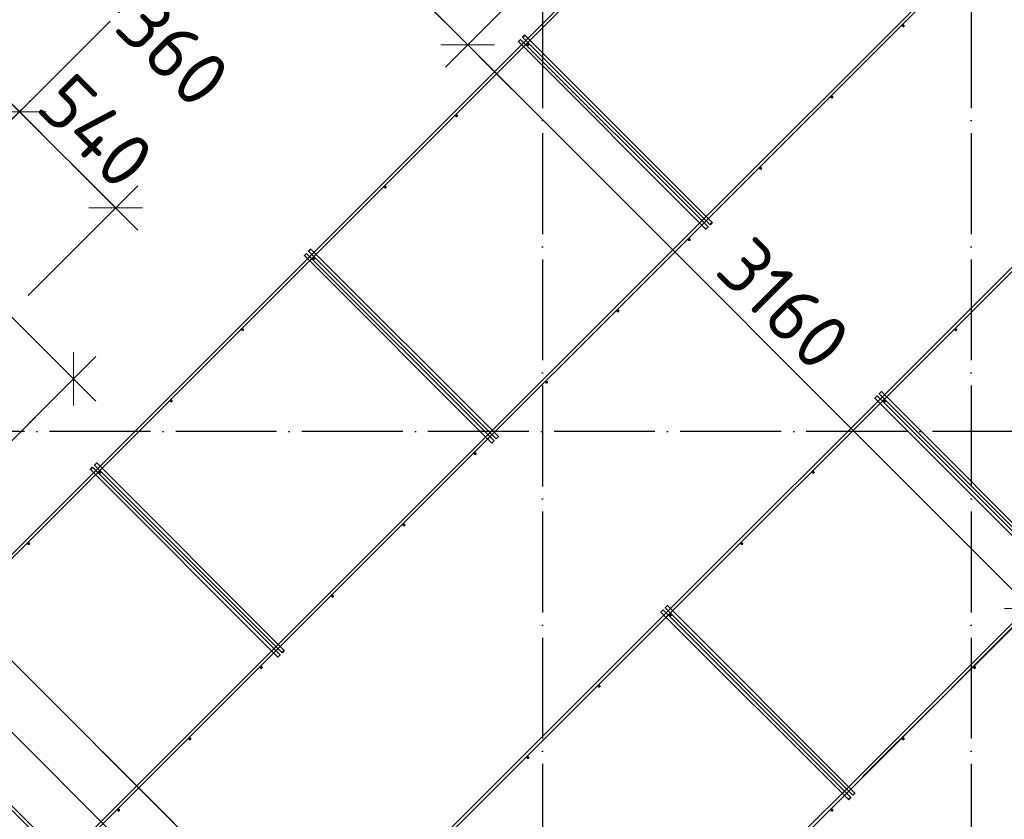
# Model space of a CAD drawing. Header units: millimetres. Extents: x -3483 to 105345, y -283423 to 72284.
# Tile 98 of 165: x 84627 to 88532, y 6862 to 10033. Entities that reach past the tile are written whole.
import ezdxf

# ---------------------------------------------------------------- set-up
doc = ezdxf.new("R2010")
doc.units = ezdxf.units.MM
doc.header["$PDMODE"] = 65
doc.linetypes.add('______11', pattern=[500, 400, -50, 0, -50])
doc.linetypes.add('______5', pattern=[1100, 800, -100, 100, -100])
doc.layers.add('Арм.стержн. Фиксатор', color=7, linetype='Continuous', lineweight=35, true_color=0x501e0f)
doc.layers.add('Осевая линия_ общее', color=7, linetype='______5', lineweight=13, true_color=0xa0a0a0)
doc.layers.add('Размерная линия_ общее', color=7, linetype='Continuous', lineweight=13)
doc.layers.add('Стена_ общее', color=7, linetype='Continuous', lineweight=35)
doc.styles.add('ISOCPEUR', font='ISOCPEUR')
doc.dimstyles.new('DIMSTYLE_4', dxfattribs={"dimtxt": 220, "dimasz": 250, "dimexe": 0, "dimexo": 0, "dimgap": 110, "dimtad": 2, "dimdec": 0, "dimrnd": 5, "dimzin": 12, "dimdsep": 46, "dimtxsty": 'ISOCPEUR', "dimblk1": 'ALL_ML_STRICH', "dimblk2": 'ALL_ML_STRICH', "dimsah": 1, "dimcen": 0, "dimclrd": 7, "dimclre": 256, "dimclrt": 7, "dimadec": 0, "dimazin": 0, "dimtfac": 1, "dimtdec": 0, "dimtix": 1, "dimtmove": 2, "dimatfit": 3, "dimfxl": 0, "dimtzin": 0, "dimlwd": 0, "dimlwe": -3, "dimarcsym": 0})
doc.dimstyles.new('DIMSTYLE_5', dxfattribs={"dimtxt": 220, "dimasz": 250, "dimexe": 0, "dimexo": 0, "dimgap": 110, "dimtad": 2, "dimdec": 0, "dimrnd": 5, "dimzin": 12, "dimdsep": 46, "dimtxsty": 'ISOCPEUR', "dimblk1": 'ALL_ML_STRICH', "dimblk2": 'ALL_ML_STRICH', "dimsah": 1, "dimcen": 0, "dimclrd": 7, "dimclre": 256, "dimclrt": 7, "dimadec": 0, "dimazin": 0, "dimtfac": 1, "dimtdec": 0, "dimtix": 1, "dimtmove": 2, "dimatfit": 3, "dimfxl": 0, "dimtvp": 1.2, "dimtzin": 0, "dimlwd": 0, "dimlwe": -3, "dimarcsym": 0})

# ---------------------------------------------------------------- blocks, each defined once
blk = doc.blocks.new('СЛОЖНЫЙ_ОБЪЕКТ_9')
at = {"layer": 'Осевая линия_ общее', "color": 253, "linetype": '______11', "lineweight": -3, "true_color": 0xa0a0a0, "transparency": 33554687}
for p, q in [((84349.3, 9391.4), (97713.7, 22755.7)), ((87969.7, 7029.7), (100704.7, 19764.7)), ((89836.5, 2249.7), (82291.7, 9794.5))]:
    blk.add_line(p, q, dxfattribs=at)
blk = doc.blocks.new('ALL_ML_STRICH')
at = {"color": 0, "linetype": 'ByBlock', "lineweight": -2}
for p, q in [((0, -0.5), (0, 0.5)), ((-0.3, -0.3), (0.3, 0.3)), ((-1, 0), (0.5, 0))]:
    blk.add_line(p, q, dxfattribs=at)
blk = doc.blocks.new('*D673')
at = {"layer": 'DEFPOINTS', "color": 7, "linetype": 'Continuous', "lineweight": 13, "transparency": 33554687}
for p in [(84371.6, 9922.8), (84585.1, 9627.1), (83317, 8868.2)]:
    blk.add_point(p, dxfattribs=at)
at = {"layer": 'Размерная линия_ общее', "color": 253, "linetype": 'Continuous', "lineweight": -2, "true_color": 0xa0a0a0, "transparency": 33554687}
for p, q in [((83387.7, 8938.9), (84371.6, 9922.8)), ((84626.2, 9668.3), (84626.2, 9668.3))]:
    blk.add_line(p, q, dxfattribs=at)
at = {"layer": 'Размерная линия_ общее', "color": 7, "linetype": 'Continuous', "lineweight": -2, "transparency": 33554687}
blk.add_line((84371.6, 9922.8), (84626.2, 9668.3), dxfattribs=at)
at = {"layer": 'Размерная линия_ общее', "color": 7, "linetype": 'Continuous', "lineweight": 13, "transparency": 33554687, "xscale": 250, "yscale": 250, "zscale": 250}
for p, rotation in [((84371.6, 9922.8), 135.0000000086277), ((84626.2, 9668.3), 315.0000000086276)]:
    blk.add_blockref('ALL_ML_STRICH', p, dxfattribs=dict(at, rotation=rotation))
at = {"layer": 'Размерная линия_ общее', "color": 7, "linetype": 'Continuous', "lineweight": 13, "transparency": 33554687, "insert": (85235.9, 9909.3), "char_height": 220, "width": 660, "attachment_point": 5, "rotation": 315, "style": 'ISOCPEUR'}
blk.add_mtext('\\A1;{360}', dxfattribs=at)
blk = doc.blocks.new('*D674')
at = {"layer": 'DEFPOINTS', "color": 7, "linetype": 'Continuous', "lineweight": 13, "transparency": 33554687}
for p in [(84626.2, 9668.3), (84585.1, 9627.1), (84589.8, 8868.2)]:
    blk.add_point(p, dxfattribs=at)
at = {"layer": 'Размерная линия_ общее', "color": 253, "linetype": 'Continuous', "lineweight": -2, "true_color": 0xa0a0a0, "transparency": 33554687}
for p, q in [((84626.2, 9668.3), (84626.2, 9668.3)), ((84660.5, 8938.9), (85008, 9286.4))]:
    blk.add_line(p, q, dxfattribs=at)
at = {"layer": 'Размерная линия_ общее', "color": 7, "linetype": 'Continuous', "lineweight": -2, "transparency": 33554687}
blk.add_line((84626.2, 9668.3), (85008, 9286.4), dxfattribs=at)
at = {"layer": 'Размерная линия_ общее', "color": 7, "linetype": 'Continuous', "lineweight": 13, "transparency": 33554687, "xscale": 250, "yscale": 250, "zscale": 250}
for p, rotation in [((84626.2, 9668.3), 135.0000000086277), ((85008, 9286.4), 315.0000000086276)]:
    blk.add_blockref('ALL_ML_STRICH', p, dxfattribs=dict(at, rotation=rotation))
at = {"layer": 'Размерная линия_ общее', "color": 7, "linetype": 'Continuous', "lineweight": 13, "transparency": 33554687, "insert": (84930.3, 9590.5), "char_height": 220, "width": 660, "attachment_point": 5, "rotation": 315, "style": 'ISOCPEUR'}
blk.add_mtext('\\A1;{540}', dxfattribs=at)
blk = doc.blocks.new('*D675')
at = {"layer": 'DEFPOINTS', "color": 7, "linetype": 'Continuous', "lineweight": 13, "transparency": 33554687}
for p in [(84472, 8977.5), (84840.9, 8609), (82879.6, 8448.6)]:
    blk.add_point(p, dxfattribs=at)
at = {"layer": 'Размерная линия_ общее', "color": 253, "linetype": 'Continuous', "lineweight": -2, "true_color": 0xa0a0a0, "transparency": 33554687}
for p, q in [((84542.7, 8906.8), (84840.9, 8609)), ((82950.3, 8377.9), (83781.1, 7548))]:
    blk.add_line(p, q, dxfattribs=at)
at = {"layer": 'Размерная линия_ общее', "color": 7, "linetype": 'Continuous', "lineweight": -2, "transparency": 33554687}
blk.add_line((84840.9, 8609), (83781.1, 7548), dxfattribs=at)
at = {"layer": 'Размерная линия_ общее', "color": 7, "linetype": 'Continuous', "lineweight": 13, "transparency": 33554687, "xscale": 250, "yscale": 250, "zscale": 250}
for p, rotation in [((84840.9, 8609), 45.03238323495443), ((83781.1, 7548), 225.0323832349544)]:
    blk.add_blockref('ALL_ML_STRICH', p, dxfattribs=dict(at, rotation=rotation))
at = {"layer": 'Размерная линия_ общее', "color": 7, "linetype": 'Continuous', "lineweight": 13, "transparency": 33554687, "insert": (84167, 7693.8), "char_height": 220, "width": 11, "attachment_point": 1, "rotation": 225.0324, "line_spacing_factor": 0.60241, "style": 'ISOCPEUR'}
blk.add_mtext('5х300', dxfattribs=at)
blk = doc.blocks.new('*D858')
at = {"layer": 'DEFPOINTS', "color": 7, "linetype": 'Continuous', "lineweight": 13, "transparency": 33554687}
for p in [(85348.7, 11847.4), (84919.7, 11418.6), (86833.2, 10362.1)]:
    blk.add_point(p, dxfattribs=at)
at = {"layer": 'Размерная линия_ общее', "color": 253, "linetype": 'Continuous', "lineweight": -2, "true_color": 0xa0a0a0, "transparency": 33554687}
for p, q in [((85278, 11776.8), (84919.7, 11418.6)), ((86762.4, 10291.4), (86404.1, 9933.2))]:
    blk.add_line(p, q, dxfattribs=at)
at = {"layer": 'Размерная линия_ общее', "color": 7, "linetype": 'Continuous', "lineweight": -2, "transparency": 33554687}
blk.add_line((84919.7, 11418.6), (86404.1, 9933.2), dxfattribs=at)
at = {"layer": 'Размерная линия_ общее', "color": 7, "linetype": 'Continuous', "lineweight": 13, "transparency": 33554687, "xscale": 250, "yscale": 250, "zscale": 250}
for p, rotation in [((84919.7, 11418.6), 134.9818911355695), ((86404.1, 9933.2), 314.9818911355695)]:
    blk.add_blockref('ALL_ML_STRICH', p, dxfattribs=dict(at, rotation=rotation))
at = {"layer": 'Размерная линия_ общее', "color": 7, "linetype": 'Continuous', "lineweight": 13, "transparency": 33554687, "insert": (85331.9, 11388.1), "char_height": 220, "width": 11, "attachment_point": 1, "rotation": 314.9819, "line_spacing_factor": 0.60241, "style": 'ISOCPEUR'}
blk.add_mtext('7х300=2100', dxfattribs=at)
blk = doc.blocks.new('*D859')
at = {"layer": 'DEFPOINTS', "color": 7, "linetype": 'Continuous', "lineweight": 13, "transparency": 33554687}
for p in [(86833.2, 10362.1), (86404.1, 9933.2), (88651.2, 7711.2)]:
    blk.add_point(p, dxfattribs=at)
at = {"layer": 'Размерная линия_ общее', "color": 253, "linetype": 'Continuous', "lineweight": -2, "true_color": 0xa0a0a0, "transparency": 33554687}
for p, q in [((86762.4, 10291.4), (86404.1, 9933.2)), ((88638, 7698), (88638, 7698))]:
    blk.add_line(p, q, dxfattribs=at)
at = {"layer": 'Размерная линия_ общее', "color": 7, "linetype": 'Continuous', "lineweight": -2, "transparency": 33554687}
blk.add_line((86404.1, 9933.2), (88638, 7698), dxfattribs=at)
at = {"layer": 'Размерная линия_ общее', "color": 7, "linetype": 'Continuous', "lineweight": 13, "transparency": 33554687, "xscale": 250, "yscale": 250, "zscale": 250}
for p, rotation in [((86404.1, 9933.2), 134.9818911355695), ((88638, 7698), 314.9818911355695)]:
    blk.add_blockref('ALL_ML_STRICH', p, dxfattribs=dict(at, rotation=rotation))
at = {"layer": 'Размерная линия_ общее', "color": 7, "linetype": 'Continuous', "lineweight": 13, "transparency": 33554687, "insert": (87657.5, 8905.4), "char_height": 220, "width": 880, "attachment_point": 5, "rotation": 314.9819, "style": 'ISOCPEUR'}
blk.add_mtext('\\A1;{3160}', dxfattribs=at)
blk = doc.blocks.new('СЛОЖНЫЙ_ОБЪЕКТ_13')
at = {"layer": 'Стена_ общее', "color": 9, "linetype": 'Continuous', "lineweight": -3, "true_color": 0xc7c7c7, "transparency": 33554687}
for p, q in [((83451.3, 8634.8), (88422.3, 3663.9)), ((88280.9, 3522.4), (83451.3, 8352))]:
    blk.add_line(p, q, dxfattribs=at)

msp = doc.modelspace()

# ---------------------------------------------------------------- hatches: boundary and pattern name
at = {"layer": 'Арм.стержн. Фиксатор', "linetype": 'Continuous', "lineweight": 35, "transparency": 33554687}
for points in [[(88137, 10009.2), (88136.6, 10011.5), (88135.3, 10013.5), (88133.3, 10014.8), (88131, 10015.2), (88128.7, 10014.8), (88126.8, 10013.5), (88125.5, 10011.5), (88125, 10009.2), (88125.5, 10006.9), (88126.8, 10005), (88128.7, 10003.7), (88131, 10003.2), (88133.3, 10003.7), (88135.3, 10005), (88136.6, 10006.9)], [(86648.6, 9935), (86648.1, 9937.3), (86646.8, 9939.2), (86644.9, 9940.5), (86642.6, 9941), (86640.3, 9940.5), (86638.3, 9939.2), (86637, 9937.3), (86636.6, 9935), (86637, 9932.7), (86638.3, 9930.7), (86640.3, 9929.4), (86642.6, 9929), (86644.9, 9929.4), (86646.8, 9930.7), (86648.1, 9932.7)], [(87854.2, 9726.4), (87853.7, 9728.7), (87852.4, 9730.6), (87850.5, 9731.9), (87848.2, 9732.4), (87845.9, 9731.9), (87843.9, 9730.6), (87842.6, 9728.7), (87842.2, 9726.4), (87842.6, 9724.1), (87843.9, 9722.2), (87845.9, 9720.8), (87848.2, 9720.4), (87850.5, 9720.8), (87852.4, 9722.2), (87853.7, 9724.1)], [(86365.7, 9652.1), (86365.3, 9654.4), (86364, 9656.4), (86362, 9657.7), (86359.7, 9658.1), (86357.4, 9657.7), (86355.5, 9656.4), (86354.2, 9654.4), (86353.7, 9652.1), (86354.2, 9649.9), (86355.5, 9647.9), (86357.4, 9646.6), (86359.7, 9646.1), (86362, 9646.6), (86364, 9647.9), (86365.3, 9649.9)], [(87571.3, 9443.6), (87570.9, 9445.8), (87569.6, 9447.8), (87567.6, 9449.1), (87565.3, 9449.6), (87563, 9449.1), (87561.1, 9447.8), (87559.8, 9445.8), (87559.3, 9443.6), (87559.8, 9441.3), (87561.1, 9439.3), (87563, 9438), (87565.3, 9437.6), (87567.6, 9438), (87569.6, 9439.3), (87570.9, 9441.3)], [(86082.9, 9369.3), (86082.4, 9371.6), (86081.1, 9373.5), (86079.2, 9374.8), (86076.9, 9375.3), (86074.6, 9374.8), (86072.6, 9373.5), (86071.3, 9371.6), (86070.9, 9369.3), (86071.3, 9367), (86072.6, 9365.1), (86074.6, 9363.8), (86076.9, 9363.3), (86079.2, 9363.8), (86081.1, 9365.1), (86082.4, 9367)], [(87288.5, 9160.7), (87288, 9163), (87286.7, 9165), (87284.8, 9166.3), (87282.5, 9166.7), (87280.2, 9166.3), (87278.2, 9165), (87276.9, 9163), (87276.5, 9160.7), (87276.9, 9158.4), (87278.2, 9156.5), (87280.2, 9155.2), (87282.5, 9154.7), (87284.8, 9155.2), (87286.7, 9156.5), (87288, 9158.4)], [(85800, 9086.5), (85799.6, 9088.8), (85798.3, 9090.7), (85796.3, 9092), (85794, 9092.5), (85791.7, 9092), (85789.8, 9090.7), (85788.5, 9088.8), (85788, 9086.5), (85788.5, 9084.2), (85789.8, 9082.2), (85791.7, 9080.9), (85794, 9080.5), (85796.3, 9080.9), (85798.3, 9082.2), (85799.6, 9084.2)], [(87005.6, 8877.9), (87005.2, 8880.2), (87003.9, 8882.1), (87001.9, 8883.4), (86999.6, 8883.9), (86997.4, 8883.4), (86995.4, 8882.1), (86994.1, 8880.2), (86993.6, 8877.9), (86994.1, 8875.6), (86995.4, 8873.6), (86997.4, 8872.3), (86999.6, 8871.9), (87001.9, 8872.3), (87003.9, 8873.6), (87005.2, 8875.6)], [(85517.2, 8803.6), (85516.7, 8805.9), (85515.4, 8807.9), (85513.5, 8809.2), (85511.2, 8809.6), (85508.9, 8809.2), (85506.9, 8807.9), (85505.6, 8805.9), (85505.2, 8803.6), (85505.6, 8801.3), (85506.9, 8799.4), (85508.9, 8798.1), (85511.2, 8797.6), (85513.5, 8798.1), (85515.4, 8799.4), (85516.7, 8801.3)], [(88345.6, 8803.6), (88345.2, 8805.9), (88343.9, 8807.9), (88341.9, 8809.2), (88339.6, 8809.6), (88337.3, 8809.2), (88335.4, 8807.9), (88334.1, 8805.9), (88333.6, 8803.6), (88334.1, 8801.3), (88335.4, 8799.4), (88337.3, 8798.1), (88339.6, 8797.6), (88341.9, 8798.1), (88343.9, 8799.4), (88345.2, 8801.3)], [(86722.8, 8595), (86722.3, 8597.3), (86721, 8599.3), (86719.1, 8600.6), (86716.8, 8601), (86714.5, 8600.6), (86712.6, 8599.3), (86711.3, 8597.3), (86710.8, 8595), (86711.3, 8592.7), (86712.6, 8590.8), (86714.5, 8589.5), (86716.8, 8589), (86719.1, 8589.5), (86721, 8590.8), (86722.3, 8592.7)], [(85234.3, 8520.8), (85233.9, 8523.1), (85232.6, 8525), (85230.6, 8526.3), (85228.3, 8526.8), (85226.1, 8526.3), (85224.1, 8525), (85222.8, 8523.1), (85222.3, 8520.8), (85222.8, 8518.5), (85224.1, 8516.5), (85226.1, 8515.2), (85228.3, 8514.8), (85230.6, 8515.2), (85232.6, 8516.5), (85233.9, 8518.5)], [(88062.8, 8520.8), (88062.3, 8523.1), (88061, 8525), (88059.1, 8526.3), (88056.8, 8526.8), (88054.5, 8526.3), (88052.5, 8525), (88051.2, 8523.1), (88050.8, 8520.8), (88051.2, 8518.5), (88052.5, 8516.5), (88054.5, 8515.2), (88056.8, 8514.8), (88059.1, 8515.2), (88061, 8516.5), (88062.3, 8518.5)], [(86440, 8312.2), (86439.5, 8314.5), (86438.2, 8316.4), (86436.3, 8317.7), (86434, 8318.2), (86431.7, 8317.7), (86429.7, 8316.4), (86428.4, 8314.5), (86428, 8312.2), (86428.4, 8309.9), (86429.7, 8307.9), (86431.7, 8306.6), (86434, 8306.2), (86436.3, 8306.6), (86438.2, 8307.9), (86439.5, 8309.9)], [(84951.5, 8237.9), (84951, 8240.2), (84949.7, 8242.2), (84947.8, 8243.5), (84945.5, 8243.9), (84943.2, 8243.5), (84941.3, 8242.2), (84940, 8240.2), (84939.5, 8237.9), (84940, 8235.6), (84941.3, 8233.7), (84943.2, 8232.4), (84945.5, 8231.9), (84947.8, 8232.4), (84949.7, 8233.7), (84951, 8235.6)], [(87779.9, 8237.9), (87779.5, 8240.2), (87778.2, 8242.2), (87776.2, 8243.5), (87773.9, 8243.9), (87771.6, 8243.5), (87769.7, 8242.2), (87768.4, 8240.2), (87767.9, 8237.9), (87768.4, 8235.6), (87769.7, 8233.7), (87771.6, 8232.4), (87773.9, 8231.9), (87776.2, 8232.4), (87778.2, 8233.7), (87779.5, 8235.6)], [(86157.1, 8029.3), (86156.7, 8031.6), (86155.4, 8033.6), (86153.4, 8034.9), (86151.1, 8035.3), (86148.8, 8034.9), (86146.9, 8033.6), (86145.6, 8031.6), (86145.1, 8029.3), (86145.6, 8027), (86146.9, 8025.1), (86148.8, 8023.8), (86151.1, 8023.3), (86153.4, 8023.8), (86155.4, 8025.1), (86156.7, 8027)], [(84668.7, 7955.1), (84668.2, 7957.4), (84666.9, 7959.3), (84665, 7960.6), (84662.7, 7961.1), (84660.4, 7960.6), (84658.4, 7959.3), (84657.1, 7957.4), (84656.7, 7955.1), (84657.1, 7952.8), (84658.4, 7950.8), (84660.4, 7949.5), (84662.7, 7949.1), (84665, 7949.5), (84666.9, 7950.8), (84668.2, 7952.8)], [(87497.1, 7955.1), (87496.6, 7957.4), (87495.3, 7959.3), (87493.4, 7960.6), (87491.1, 7961.1), (87488.8, 7960.6), (87486.8, 7959.3), (87485.5, 7957.4), (87485.1, 7955.1), (87485.5, 7952.8), (87486.8, 7950.8), (87488.8, 7949.5), (87491.1, 7949.1), (87493.4, 7949.5), (87495.3, 7950.8), (87496.6, 7952.8)], [(85874.3, 7746.5), (85873.8, 7748.8), (85872.5, 7750.7), (85870.6, 7752), (85868.3, 7752.5), (85866, 7752), (85864, 7750.7), (85862.7, 7748.8), (85862.3, 7746.5), (85862.7, 7744.2), (85864, 7742.3), (85866, 7741), (85868.3, 7740.5), (85870.6, 7741), (85872.5, 7742.3), (85873.8, 7744.2)], [(87214.2, 7672.2), (87213.8, 7674.5), (87212.5, 7676.5), (87210.5, 7677.8), (87208.2, 7678.2), (87205.9, 7677.8), (87204, 7676.5), (87202.7, 7674.5), (87202.2, 7672.2), (87202.7, 7670), (87204, 7668), (87205.9, 7666.7), (87208.2, 7666.2), (87210.5, 7666.7), (87212.5, 7668), (87213.8, 7670)], [(85591.4, 7463.7), (85591, 7465.9), (85589.7, 7467.9), (85587.7, 7469.2), (85585.4, 7469.7), (85583.1, 7469.2), (85581.2, 7467.9), (85579.9, 7465.9), (85579.4, 7463.7), (85579.9, 7461.4), (85581.2, 7459.4), (85583.1, 7458.1), (85585.4, 7457.7), (85587.7, 7458.1), (85589.7, 7459.4), (85591, 7461.4)], [(88419.9, 7463.7), (88419.4, 7465.9), (88418.1, 7467.9), (88416.2, 7469.2), (88413.9, 7469.7), (88411.6, 7469.2), (88409.6, 7467.9), (88408.3, 7465.9), (88407.9, 7463.7), (88408.3, 7461.4), (88409.6, 7459.4), (88411.6, 7458.1), (88413.9, 7457.7), (88416.2, 7458.1), (88418.1, 7459.4), (88419.4, 7461.4)], [(86931.4, 7389.4), (86930.9, 7391.7), (86929.6, 7393.6), (86927.7, 7395), (86925.4, 7395.4), (86923.1, 7395), (86921.2, 7393.6), (86919.9, 7391.7), (86919.4, 7389.4), (86919.9, 7387.1), (86921.2, 7385.2), (86923.1, 7383.9), (86925.4, 7383.4), (86927.7, 7383.9), (86929.6, 7385.2), (86930.9, 7387.1)], [(85308.6, 7180.8), (85308.1, 7183.1), (85306.8, 7185.1), (85304.9, 7186.4), (85302.6, 7186.8), (85300.3, 7186.4), (85298.3, 7185.1), (85297, 7183.1), (85296.6, 7180.8), (85297, 7178.5), (85298.3, 7176.6), (85300.3, 7175.3), (85302.6, 7174.8), (85304.9, 7175.3), (85306.8, 7176.6), (85308.1, 7178.5)], [(88137, 7180.8), (88136.6, 7183.1), (88135.3, 7185.1), (88133.3, 7186.4), (88131, 7186.8), (88128.7, 7186.4), (88126.8, 7185.1), (88125.5, 7183.1), (88125, 7180.8), (88125.5, 7178.5), (88126.8, 7176.6), (88128.7, 7175.3), (88131, 7174.8), (88133.3, 7175.3), (88135.3, 7176.6), (88136.6, 7178.5)], [(86648.6, 7106.6), (86648.1, 7108.9), (86646.8, 7110.8), (86644.9, 7112.1), (86642.6, 7112.6), (86640.3, 7112.1), (86638.3, 7110.8), (86637, 7108.9), (86636.6, 7106.6), (86637, 7104.3), (86638.3, 7102.3), (86640.3, 7101), (86642.6, 7100.6), (86644.9, 7101), (86646.8, 7102.3), (86648.1, 7104.3)], [(85025.7, 6898), (85025.3, 6900.3), (85024, 6902.2), (85022, 6903.5), (85019.7, 6904), (85017.5, 6903.5), (85015.5, 6902.2), (85014.2, 6900.3), (85013.7, 6898), (85014.2, 6895.7), (85015.5, 6893.7), (85017.5, 6892.4), (85019.7, 6892), (85022, 6892.4), (85024, 6893.7), (85025.3, 6895.7)], [(87854.2, 6898), (87853.7, 6900.3), (87852.4, 6902.2), (87850.5, 6903.5), (87848.2, 6904), (87845.9, 6903.5), (87843.9, 6902.2), (87842.6, 6900.3), (87842.2, 6898), (87842.6, 6895.7), (87843.9, 6893.7), (87845.9, 6892.4), (87848.2, 6892), (87850.5, 6892.4), (87852.4, 6893.7), (87853.7, 6895.7)]]:
    msp.add_hatch(color=34, dxfattribs=at).paths.add_polyline_path(points)

# ---------------------------------------------------------------- linework, layer by layer
at = {"layer": 'Арм.стержн. Фиксатор', "color": 34, "linetype": 'Continuous', "lineweight": 35, "transparency": 33554687}
for points in [[(85374.1, 5863.5), (99332.4, 19821.8), (99340.9, 19813.3), (85382.6, 5855.1), (85374.1, 5863.5)], [(85374.1, 5863.5), (99332.4, 19821.8), (99340.9, 19813.3), (85382.6, 5855.1), (85374.1, 5863.5)], [(86081.2, 5156.4), (100039.5, 19114.7), (100048, 19106.2), (86089.7, 5147.9), (86081.2, 5156.4)], [(86081.2, 5156.4), (100039.5, 19114.7), (100048, 19106.2), (86089.7, 5147.9), (86081.2, 5156.4)], [(87365.4, 9219.7), (86621.5, 9963.6), (86630, 9972.1), (87373.9, 9228.2), (87365.4, 9219.7)], [(86613.2, 9955), (87357.1, 9211), (87348.6, 9202.6), (86604.7, 9946.5), (86613.2, 9955)], [(85764.6, 9106.4), (86508.6, 8362.5), (86500.1, 8354), (85756.2, 9098), (85764.6, 9106.4)], [(86516.9, 8371.2), (85773, 9115.1), (85781.4, 9123.6), (86525.4, 8379.7), (86516.9, 8371.2)], [(88779.6, 7805.5), (88035.7, 8549.4), (88044.2, 8557.9), (88788.1, 7814), (88779.6, 7805.5)], [(88027.4, 8540.8), (88771.3, 7796.8), (88762.8, 7788.3), (88018.9, 8532.3), (88027.4, 8540.8)], [(84916.1, 8257.9), (85660, 7514), (85651.5, 7505.5), (84907.6, 8249.4), (84916.1, 8257.9)], [(85668.3, 7522.6), (84924.4, 8266.6), (84932.9, 8275), (85676.8, 7531.1), (85668.3, 7522.6)], [(87178.9, 7692.2), (87922.8, 6948.3), (87914.3, 6939.8), (87170.4, 7683.7), (87178.9, 7692.2)], [(87931.1, 6957), (87187.2, 7700.9), (87195.7, 7709.4), (87939.6, 6965.4), (87931.1, 6957)], [(84819.8, 6674.1), (84075.9, 7418), (84084.4, 7426.5), (84828.3, 6682.6), (84819.8, 6674.1)]]:
    msp.add_lwpolyline(points, dxfattribs=at)
at = {"layer": 'Арм.стержн. Фиксатор', "color": 34, "linetype": 'Continuous', "lineweight": 25, "transparency": 33554687}
for points in [[(83959.9, 7277.8), (96353.2, 19671.1), (96361.7, 19662.6), (83968.4, 7269.3), (83959.9, 7277.8)], [(83959.9, 7277.8), (96353.2, 19671.1), (96361.7, 19662.6), (83968.4, 7269.3), (83959.9, 7277.8)], [(84667, 6570.6), (97060.4, 18964), (97068.8, 18955.5), (84675.5, 6562.2), (84667, 6570.6)], [(84667, 6570.6), (97060.4, 18964), (97068.8, 18955.5), (84675.5, 6562.2), (84667, 6570.6)]]:
    msp.add_lwpolyline(points, dxfattribs=at)
at = {"layer": 'Осевая линия_ общее', "color": 253, "linetype": '______11', "lineweight": -3, "true_color": 0xa0a0a0, "transparency": 33554687}
for p, q in [((86700, 46590), (86700, -2827.9)), ((88400, 46590), (88400, -2827.9)), ((105150, 8400), (77142.2, 8400))]:
    msp.add_line(p, q, dxfattribs=at)
at = {"layer": 'Стена_ общее', "color": 7, "linetype": 'Continuous', "lineweight": 25, "transparency": 33554687}
for p, q in [((83451.3, 8634.8), (88493, 3593.2)), ((83451.3, 8634.8), (88493, 3593.2)), ((88210.2, 3593.2), (83451.3, 8352)), ((88210.2, 3593.2), (83451.3, 8352))]:
    msp.add_line(p, q, dxfattribs=at)

# ---------------------------------------------------------------- block references
at = {"layer": 'Осевая линия_ общее', "color": 253, "linetype": '______11', "lineweight": -3, "true_color": 0xa0a0a0, "transparency": 33554687}
msp.add_blockref('СЛОЖНЫЙ_ОБЪЕКТ_9', (0, 0), dxfattribs=at)
at = {"layer": 'Стена_ общее', "color": 9, "linetype": 'Continuous', "lineweight": -3, "true_color": 0xc7c7c7, "transparency": 33554687}
msp.add_blockref('СЛОЖНЫЙ_ОБЪЕКТ_13', (0, 0), dxfattribs=at)

# ---------------------------------------------------------------- dimensions: what is measured, and where the dimension line sits
at = {"layer": 'Размерная линия_ общее', "color": 7, "linetype": 'Continuous', "lineweight": 13, "transparency": 33554687}
for base, p1, p2, angle, text, picture, middle in [((86404.1, 9933.2), (85278, 11776.8), (86762.4, 10291.4), 314.9819, '7х300=2100', '*D858', (85739.7, 10753.7)), ((83781.1, 7548), (84542.7, 8906.8), (82950.3, 8377.9), 225.0324, '5х300', '*D675', (84233.2, 8156.3))]:
    dim = msp.add_linear_dim(base=base, p1=p1, p2=p2, angle=angle, text=text, dimstyle='DIMSTYLE_4', override={"dimpost": '<>', "dimclrd": 7, "dimclre": 253, "dimclrt": 7, "dimlwd": 0, "dimlwe": 65533}, dxfattribs=at)
    dim.commit()
    dim.dimension.update_dxf_attribs({"geometry": picture, "text_midpoint": middle, "dimtype": 160})
for base, p1, p2, angle, dimstyle, picture, middle in [((88638, 7698), (86762.4, 10291.4), (88638, 7698), 314.9819, 'DIMSTYLE_4', '*D859', (87657.5, 8905.4)), ((84626.2, 9668.3), (83387.7, 8938.9), (84626.2, 9668.3), 315, 'DIMSTYLE_5', '*D673', (85235.9, 9909.3)), ((85008, 9286.4), (84626.2, 9668.3), (84660.5, 8938.9), 315, 'DIMSTYLE_5', '*D674', (84930.3, 9590.5))]:
    dim = msp.add_linear_dim(base=base, p1=p1, p2=p2, angle=angle, dimstyle=dimstyle, override={"dimpost": '<>', "dimclrd": 7, "dimclre": 253, "dimclrt": 7, "dimlwd": 0, "dimlwe": 65533}, dxfattribs=at)
    dim.commit()
    dim.dimension.update_dxf_attribs({"geometry": picture, "text_midpoint": middle, "dimtype": 160})

doc.saveas('drawing.dxf')
